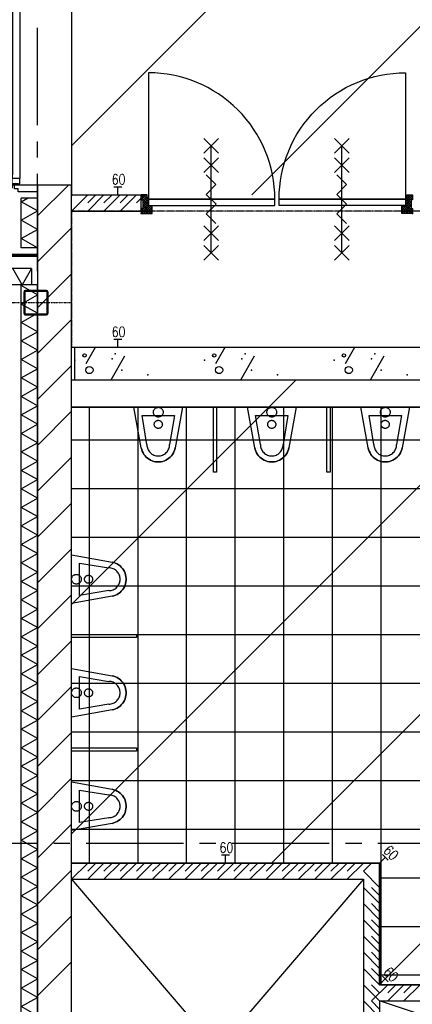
# Model space of a CAD drawing. Extents: x -66955 to 52345, y -20450 to 69550.
# Tile 120 of 132: x 20960 to 23382, y 21059 to 27130. Entities that reach past the tile are written whole.
import ezdxf
from ezdxf.enums import TextEntityAlignment as Align

# ---------------------------------------------------------------- set-up
doc = ezdxf.new("R2010")
doc.units = 0
doc.header["$MEASUREMENT"] = 0
doc.linetypes.add('DASHDOT', pattern=[1, 0.5, -0.25, 0, -0.25])
doc.linetypes.add('DASHED', pattern=[0.75, 0.5, -0.25])
for name, color, linetype in [('STRAMIEN--E7-', 7, 'CONTINUOUS'), ('VERD1$--11-', 7, 'CONTINUOUS'), ('VERD1$--21-', 7, 'CONTINUOUS'), ('VERD1$--22-', 7, 'CONTINUOUS'), ('VERD1$--28-', 7, 'CONTINUOUS'), ('VERD1$--31-', 7, 'CONTINUOUS'), ('VERD1$--32-', 7, 'CONTINUOUS'), ('VERD1$--43-', 7, 'CONTINUOUS'), ('VERD1$--74-', 7, 'CONTINUOUS'), ('VERD1$--E5-', 7, 'CONTINUOUS'), ('VERD1$--E6-', 7, 'CONTINUOUS'), ('VERD1$--E7-', 7, 'CONTINUOUS')]:
    doc.layers.add(name, color=color, linetype=linetype)
doc.styles.add('ROMANS', font='ROMANS', dxfattribs={"height": 0.2})
doc.styles.add('txt', font='TXT', dxfattribs={"height": 0.2})

# ---------------------------------------------------------------- blocks, each defined once
blk = doc.blocks.new('*O197')
at = {"layer": 'VERD1$--E6-', "color": 7, "linetype": 'CONTINUOUS'}
for p, q in [((-45, 285), (45, 375)), ((-45, 375), (45, 285)), ((0, -330), (0, 330)), ((-45, 165), (45, 255)), ((-45, 255), (45, 165)), ((-45, -255), (45, -165)), ((-45, -165), (45, -255)), ((-45, -375), (45, -285)), ((-45, -285), (45, -375))]:
    blk.add_line(p, q, dxfattribs=at)
blk.add_lwpolyline([(30, -150), (-30, -90), (30.02, -30), (-30, 30), (30, 90), (-30, 150)], dxfattribs=at)
blk = doc.blocks.new('*O198')
at = {"layer": 'VERD1$--E6-', "color": 7, "linetype": 'CONTINUOUS'}
for p, q in [((-45, 285), (45, 375)), ((-45, 375), (45, 285)), ((0, -330), (0, 330)), ((-45, 165), (45, 255)), ((-45, 255), (45, 165)), ((-45, -255), (45, -165)), ((-45, -165), (45, -255)), ((-45, -375), (45, -285)), ((-45, -285), (45, -375))]:
    blk.add_line(p, q, dxfattribs=at)
blk.add_lwpolyline([(30, -150), (-30, -90), (30.02, -30), (-30, 30), (30, 90), (-30, 150)], dxfattribs=at)
blk = doc.blocks.new('*O200')
at = {"layer": 'VERD1$--32-', "color": 7, "linetype": 'CONTINUOUS'}
for p, q in [((-33.5, 27.85), (-4.35, 57)), ((-33.5, 41.99), (-18.49, 57)), ((-33.5, 56.14), (-32.64, 57)), ((-33.5, 56.14), (8.5, 14.14)), ((-33.5, 41.99), (8.5, -0.01)), ((-33.5, 27.85), (-32.65, 27)), ((-24.5, 22.71), (2.5, 49.71)), ((-24.5, 8.57), (7.93, 41)), ((-24.5, -5.57), (8.5, 27.43)), ((-24.5, 18.85), (33.5, -39.15)), ((-24.5, -19.72), (8.5, 13.28)), ((-24.5, 4.71), (33.5, -53.29)), ((-20.22, 57), (8.5, 28.28)), ((-6.08, 57), (2.5, 48.42)), ((-33.5, -42.86), (8.5, -0.86)), ((-33.5, -57), (13.5, -10)), ((-33.5, -28.72), (-31.78, -27)), ((-33.5, -28.72), (-5.22, -57)), ((-33.5, -42.86), (-19.36, -57)), ((-24.5, -9.43), (23.07, -57)), ((-24.5, -23.57), (8.93, -57)), ((-19.36, -57), (27.64, -10)), ((-5.22, -57), (33.5, -18.28)), ((8.93, -57), (33.5, -32.43)), ((18.49, -10), (33.5, -25.01)), ((23.07, -57), (33.5, -46.57)), ((32.64, -10), (33.5, -10.86))]:
    blk.add_line(p, q, dxfattribs=at)
blk.add_lwpolyline([(-33.5, -57), (33.5, -57), (33.5, -10), (8.5, -10), (8.5, 41), (2.5, 41), (2.5, 57), (-33.5, 57), (-33.5, 27), (-24.5, 27), (-24.5, -27), (-33.5, -27)], close=True, dxfattribs=at)
blk.add_lwpolyline([(-33.5, -57), (33.5, -57), (33.5, -10), (8.5, -10), (8.5, 41), (2.5, 41), (2.5, 57), (-33.5, 57), (-33.5, 27), (-24.5, 27), (-24.5, -27), (-33.5, -27)], close=True, dxfattribs=at)
blk.add_point((-33.5, -57), dxfattribs=at)
at = {"layer": 'VERD1$--32-', "color": 7, "linetype": 'CONTINUOUS', "extrusion": (0, 0, -1), "style": 'txt'}
blk.add_text('67x114', height=10, rotation=270, dxfattribs=at).set_placement((0.5, 19))
blk = doc.blocks.new('*O201')
at = {"layer": 'VERD1$--32-', "color": 7, "linetype": 'CONTINUOUS'}
for p, q in [((24.5, 18.85), (-33.5, -39.15)), ((24.5, 4.71), (-33.5, -53.29)), ((20.22, 57), (-8.5, 28.28)), ((33.5, 56.14), (-8.5, 14.14)), ((33.5, 41.99), (-8.5, -0.01)), ((24.5, -5.57), (-8.5, 27.43)), ((24.5, -19.72), (-8.5, 13.28)), ((24.5, 8.57), (-7.93, 41)), ((6.08, 57), (-2.5, 48.42)), ((24.5, 22.71), (-2.5, 49.71)), ((33.5, 27.85), (4.35, 57)), ((33.5, 41.99), (18.49, 57)), ((33.5, 56.14), (32.64, 57)), ((33.5, 27.85), (32.65, 27)), ((-18.49, -10), (-33.5, -25.01)), ((-32.64, -10), (-33.5, -10.86)), ((5.22, -57), (-33.5, -18.28)), ((-8.93, -57), (-33.5, -32.43)), ((-23.07, -57), (-33.5, -46.57)), ((19.36, -57), (-27.64, -10)), ((24.5, -9.43), (-23.07, -57)), ((33.5, -57), (-13.5, -10)), ((24.5, -23.57), (-8.93, -57)), ((33.5, -42.86), (-8.5, -0.86)), ((33.5, -28.72), (5.22, -57)), ((33.5, -42.86), (19.36, -57)), ((33.5, -28.72), (31.78, -27))]:
    blk.add_line(p, q, dxfattribs=at)
blk.add_lwpolyline([(33.5, -57), (-33.5, -57), (-33.5, -10), (-8.5, -10), (-8.5, 41), (-2.5, 41), (-2.5, 57), (33.5, 57), (33.5, 27), (24.5, 27), (24.5, -27), (33.5, -27)], close=True, dxfattribs=at)
blk.add_lwpolyline([(33.5, -57), (-33.5, -57), (-33.5, -10), (-8.5, -10), (-8.5, 41), (-2.5, 41), (-2.5, 57), (33.5, 57), (33.5, 27), (24.5, 27), (24.5, -27), (33.5, -27)], close=True, dxfattribs=at)
blk.add_point((33.5, -57), dxfattribs=at)
at = {"layer": 'VERD1$--32-', "color": 7, "linetype": 'CONTINUOUS', "extrusion": (0, 0, -1), "style": 'txt'}
blk.add_text('67x114', height=10, rotation=270, dxfattribs=at).set_placement((-10.5, 19))
blk = doc.blocks.new('*O202')
at = {"layer": 'VERD1$--32-', "color": 7, "linetype": 'CONTINUOUS'}
blk.add_lwpolyline([(390, -371, 0.414214), (-390, 409), (-390, -371), (390, -371)], format="xyb", dxfattribs=at)
blk.add_lwpolyline([(-390, -409), (390, -409), (390, -371), (-390, -371)], close=True, dxfattribs=at)
blk = doc.blocks.new('*O203')
at = {"layer": 'VERD1$--32-', "color": 7, "linetype": 'CONTINUOUS'}
blk.add_lwpolyline([(-390, -371, -0.414214), (390, 409), (390, -371), (-390, -371)], format="xyb", dxfattribs=at)
blk.add_lwpolyline([(390, -409), (-390, -409), (-390, -371), (390, -371)], close=True, dxfattribs=at)
blk = doc.blocks.new('*O199')
at = {"layer": 'VERD1$--32-', "color": 7, "linetype": 'CONTINUOUS'}
for name, p in [('*O202', (-403, 24.5)), ('*O203', (403, 24.5)), ('*O200', (-803.5, -376.5)), ('*O201', (803.5, -376.5))]:
    blk.add_blockref(name, p, dxfattribs=at)
blk = doc.blocks.new('BI$CF')
at = {"layer": 'VERD1$--32-', "color": 7, "linetype": 'CONTINUOUS'}
blk.add_blockref('*O199', (837, 433.5), dxfattribs=at)
blk = doc.blocks.new('AFVOER')
at = {"layer": 'VERD1$--74-', "color": 7, "linetype": 'CONTINUOUS'}
blk.add_lwpolyline([(30, 0), (29.84, -3.08), (29.37, -6.14), (28.58, -9.12), (27.49, -12.01), (26.11, -14.78), (24.45, -17.38), (22.53, -19.8), (20.38, -22.02), (18.01, -24), (15.44, -25.72), (12.72, -27.17), (9.86, -28.33), (6.89, -29.2), (3.85, -29.75), (0.77, -29.99), (-2.32, -29.91), (-5.38, -29.51), (-8.38, -28.8), (-11.3, -27.79), (-14.1, -26.48), (-16.75, -24.89), (-19.22, -23.04), (-21.48, -20.94), (-23.52, -18.62), (-25.31, -16.1), (-26.83, -13.41), (-28.07, -10.58), (-29.01, -7.64), (-29.64, -4.62), (-29.96, -1.54), (-29.96, 1.54), (-29.64, 4.62), (-29.01, 7.64), (-28.07, 10.58), (-26.83, 13.41), (-25.31, 16.1), (-23.52, 18.62), (-21.48, 20.94), (-19.22, 23.04), (-16.75, 24.89), (-14.1, 26.48), (-11.3, 27.79), (-8.38, 28.8), (-5.38, 29.51), (-2.32, 29.91), (0.77, 29.99), (3.85, 29.75), (6.89, 29.2), (9.86, 28.33), (12.72, 27.17), (15.44, 25.72), (18.01, 24), (20.38, 22.02), (22.53, 19.8), (24.45, 17.38), (26.11, 14.78), (27.49, 12.01), (28.58, 9.12), (29.37, 6.14), (29.84, 3.08), (30, 0)], dxfattribs=at)
blk = doc.blocks.new('P74D1$')
at = {"layer": 'VERD1$--74-', "color": 7, "linetype": 'CONTINUOUS'}
for p, q in [((-100, -50), (100, -50)), ((-70, -230), (-100, -50)), ((100, -50), (70, -230))]:
    blk.add_line(p, q, dxfattribs=at)
for points in [[(-105, -250), (-150, 0), (150, 0), (105, -250)], [(25, -105), (24.87, -107.57), (24.47, -110.11), (23.82, -112.6), (22.91, -115.01), (21.76, -117.31), (20.38, -119.49), (18.78, -121.5), (16.98, -123.35), (15.01, -125), (12.87, -126.43), (10.6, -127.64), (8.21, -128.61), (5.74, -129.33), (3.21, -129.79), (0.64, -129.99), (-1.93, -129.93), (-4.48, -129.59), (-6.99, -129), (-9.42, -128.16), (-11.75, -127.07), (-13.96, -125.74), (-16.01, -124.2), (-17.9, -122.45), (-19.6, -120.52), (-21.09, -118.42), (-22.36, -116.18), (-23.39, -113.82), (-24.18, -111.37), (-24.7, -108.85), (-24.97, -106.29), (-24.97, -103.71), (-24.7, -101.15), (-24.18, -98.63), (-23.39, -96.18), (-22.36, -93.82), (-21.09, -91.58), (-19.6, -89.48), (-17.9, -87.55), (-16.01, -85.8), (-13.96, -84.26), (-11.75, -82.93), (-9.42, -81.84), (-6.99, -81), (-4.48, -80.41), (-1.93, -80.07), (0.64, -80.01), (3.21, -80.21), (5.74, -80.67), (8.21, -81.39), (10.6, -82.36), (12.87, -83.57), (15.01, -85), (16.98, -86.65), (18.78, -88.5), (20.38, -90.51), (21.76, -92.69), (22.91, -94.99), (23.82, -97.4), (24.47, -99.89), (24.87, -102.43), (25, -105)], [(-70, -230), (-69.66, -236.86), (-68.65, -243.66), (-66.99, -250.32), (-64.67, -256.79), (-61.73, -263), (-58.2, -268.89), (-54.11, -274.41), (-49.5, -279.5), (-44.41, -284.11), (-38.89, -288.2), (-33, -291.73), (-26.79, -294.67), (-20.32, -296.99), (-13.66, -298.65), (-6.86, -299.66), (0, -300)], [(0, -300), (6.86, -299.66), (13.66, -298.65), (20.32, -296.99), (26.79, -294.67), (33, -291.73), (38.89, -288.2), (44.41, -284.11), (49.5, -279.5), (54.11, -274.41), (58.2, -268.89), (61.73, -263), (64.67, -256.79), (66.99, -250.32), (68.65, -243.66), (69.66, -236.86), (70, -230)], [(-105, -250), (-102.41, -260.63), (-98.74, -270.94), (-94.03, -280.82), (-88.35, -290.17), (-81.73, -298.88), (-74.26, -306.88), (-66.01, -314.07), (-57.07, -320.38), (-47.53, -325.74), (-37.5, -330.09), (-27.07, -333.4), (-16.36, -335.63), (-5.47, -336.75), (5.47, -336.75), (16.36, -335.63), (27.07, -333.4), (37.5, -330.09), (47.54, -325.74), (57.07, -320.37), (66.01, -314.07), (74.26, -306.88), (81.73, -298.88), (88.35, -290.17), (94.03, -280.82), (98.74, -270.94), (102.41, -260.63), (105, -250)]]:
    blk.add_lwpolyline(points, dxfattribs=at)
blk.add_blockref('AFVOER', (0, -30), dxfattribs=at)
blk = doc.blocks.new('*O189')
at = {"layer": 'VERD1$--74-', "color": 7, "linetype": 'CONTINUOUS'}
blk.add_lwpolyline([(-105, -81.62), (-150, 168.38), (150, 168.38), (105, -81.62), (102.41, -92.25), (98.74, -102.56), (94.03, -112.44), (88.35, -121.79), (81.73, -130.5), (74.26, -138.5), (66.01, -145.69), (57.07, -151.99), (47.54, -157.36), (37.5, -161.71), (27.07, -165.02), (16.36, -167.25), (5.47, -168.37), (-5.47, -168.37), (-16.36, -167.25), (-27.07, -165.02), (-37.5, -161.71), (-47.53, -157.36), (-57.07, -152), (-66.01, -145.69), (-74.26, -138.5), (-81.73, -130.5), (-88.35, -121.79), (-94.03, -112.44), (-98.74, -102.56), (-102.41, -92.25), (-105, -81.62)], close=True, dxfattribs=at)
blk.add_blockref('P74D1$', (0, 168.38), dxfattribs=at)
blk = doc.blocks.new('WISA13')
at = {"layer": 'VERD1$--74-', "color": 7, "linetype": 'CONTINUOUS'}
blk.add_blockref('*O189', (0, -168.38), dxfattribs=at)
blk = doc.blocks.new('*O205')
at = {"layer": 'VERD1$--74-', "color": 7, "linetype": 'CONTINUOUS', "rotation": 90}
for p in [(-168.38, 700), (-168.38, 0), (-168.38, -700)]:
    blk.add_blockref('WISA13', p, dxfattribs=at)
blk = doc.blocks.new('*O204')
at = {"layer": 'VERD1$--74-', "color": 7, "linetype": 'CONTINUOUS'}
for points in [[(-200, 360), (200, 360), (200, 340), (-200, 340)], [(-200, -340), (200, -340), (200, -360), (-200, -360)]]:
    blk.add_lwpolyline(points, close=True, dxfattribs=at)
blk.add_blockref('*O205', (-31.62, 0), dxfattribs=at)
blk = doc.blocks.new('*O207')
at = {"layer": 'VERD1$--74-', "color": 7, "linetype": 'CONTINUOUS'}
for p in [(-700, 168.38), (0, 168.38), (700, 168.38)]:
    blk.add_blockref('WISA13', p, dxfattribs=at)
blk = doc.blocks.new('*O206')
at = {"layer": 'VERD1$--74-', "color": 7, "linetype": 'CONTINUOUS'}
for points in [[(-340, 200), (-340, -200), (-360, -200), (-360, 200)], [(360, 200), (360, -200), (340, -200), (340, 200)]]:
    blk.add_lwpolyline(points, close=True, dxfattribs=at)
blk.add_blockref('*O207', (0, 31.62), dxfattribs=at)
blk = doc.blocks.new('*O154')
at = {"layer": 'VERD1$--31-', "color": 7, "linetype": 'CONTINUOUS'}
for points in [[(-92.5, 1277), (-92.5, 1355), (-87.5, 1355), (-87.5, 1333), (-42.5, 1333), (-42.5, 1299), (-87.5, 1299), (-87.5, 1277)], [(-83.5, 1333), (-83.5, 1338), (-53.5, 1338), (-53.5, 1333)], [(-53.5, 1382), (-53.5, 1363), (-75.5, 1363), (-75.5, 1338), (66.5, 1338), (66.5, 1382)], [(-87.5, 39), (-92.5, 39), (-92.5, 1277), (-87.5, 1277)], [(-42.5, 1299), (-87.5, 1299), (-87.5, 17), (-42.5, 17)], [(-92.5, -39), (-92.5, 39), (-87.5, 39), (-87.5, 17), (-42.5, 17), (-42.5, -17), (-87.5, -17), (-87.5, -39)], [(-87.5, -1277), (-92.5, -1277), (-92.5, -39), (-87.5, -39)], [(-87.5, -17), (-42.5, -17), (-42.5, -1299), (-87.5, -1299)], [(-92.5, -1277), (-92.5, -1355), (-87.5, -1355), (-87.5, -1333), (-42.5, -1333), (-42.5, -1299), (-87.5, -1299), (-87.5, -1277)], [(-83.5, -1333), (-83.5, -1338), (-53.5, -1338), (-53.5, -1333)], [(-53.5, -1382), (-53.5, -1363), (-75.5, -1363), (-75.5, -1338), (66.5, -1338), (66.5, -1382)]]:
    blk.add_lwpolyline(points, close=True, dxfattribs=at)
blk = doc.blocks.new('MERKVF')
at = {"layer": 'VERD1$--31-', "color": 7, "linetype": 'CONTINUOUS'}
blk.add_blockref('*O154', (-66.5, -1382), dxfattribs=at)
blk = doc.blocks.new('B28KOK')
at = {"layer": 'VERD1$--28-', "color": 5, "linetype": 'CONTINUOUS'}
for p, q in [((-75, 65.5), (-75, -65.5)), ((-68.7, 65.5), (-68.7, -65.5)), ((65.5, 75), (-65.5, 75)), ((65.5, 68.7), (-65.5, 68.7)), ((68.7, -65.5), (68.7, 65.5)), ((75, -65.5), (75, 65.5)), ((-65.5, -68.7), (65.5, -68.7)), ((-65.5, -75), (65.5, -75))]:
    blk.add_line(p, q, dxfattribs=at)
for centre, radius, start, end in [((-65.6, 65.5), 9.45, 90, 180), ((-65.6, 65.5), 3.15, 90, 180), ((65.5, 65.5), 9.45, 0, 90), ((65.5, 65.5), 3.15, 0, 90), ((-65.6, -65.5), 9.45, 180, 270), ((-65.6, -65.5), 3.15, 180, 270), ((65.5, -65.5), 3.15, 270, 360), ((65.5, -65.5), 9.45, 270, 360)]:
    blk.add_arc(centre, radius, start, end, dxfattribs=at)

msp = doc.modelspace()

# ---------------------------------------------------------------- linework, layer by layer
at = {"layer": 'STRAMIEN--E7-', "color": 1, "linetype": 'CONTINUOUS'}
for p, q in [((21070, 26780), (21070, 27080)), ((21070, 26480), (21070, 26780)), ((21070, 26280), (21070, 26380)), ((21070, 25880), (21070, 26180)), ((21070, 25580), (21070, 25880)), ((21070, 25380), (21070, 25480)), ((21070, 24980), (21070, 25280)), ((21070, 24680), (21070, 24980)), ((21070, 24480), (21070, 24580)), ((21070, 24080), (21070, 24380)), ((21070, 23780), (21070, 24080)), ((21070, 23580), (21070, 23680)), ((21070, 23180), (21070, 23480)), ((21070, 22880), (21070, 23180)), ((21070, 22680), (21070, 22780)), ((21070, 22280), (21070, 22580)), ((21070, 21980), (21070, 22280)), ((21070, 22050), (20770, 22050)), ((21270, 22050), (21170, 22050)), ((21670, 22050), (21370, 22050)), ((21970, 22050), (21670, 22050)), ((22170, 22050), (22070, 22050)), ((22570, 22050), (22270, 22050)), ((22870, 22050), (22570, 22050)), ((23070, 22050), (22970, 22050)), ((23470, 22050), (23170, 22050)), ((21070, 21780), (21070, 21880)), ((21070, 21380), (21070, 21680)), ((21070, 21080), (21070, 21380))]:
    msp.add_line(p, q, dxfattribs=at)
at = {"layer": 'VERD1$--11-', "color": 1, "linetype": 'CONTINUOUS'}
for p, q in [((21280, 26353.15), (35260, 40333.15)), ((22391.07, 26050), (35260, 38918.93)), ((23190, 21192.08), (35260, 33262.08)), ((21280, 23524.72), (22665.28, 24910)), ((21280, 22110.51), (24079.49, 24910)), ((22513.71, 21930), (25493.71, 24910))]:
    msp.add_line(p, q, dxfattribs=at)
at = {"layer": 'VERD1$--21-', "color": 7, "linetype": 'CONTINUOUS'}
for p, q in [((21260.29, 26110), (21070, 25919.71)), ((21280, 25846.87), (21070, 25636.87)), ((21280, 25564.02), (21070, 25354.02)), ((21280, 25281.18), (21070, 25071.18)), ((21280, 24998.34), (21070, 24788.34)), ((21280, 24715.49), (21070, 24505.49)), ((21280, 24432.65), (21070, 24222.65)), ((21280, 24149.81), (21070, 23939.81)), ((21280, 23866.97), (21070, 23656.97)), ((21280, 23584.12), (21070, 23374.12)), ((21280, 23301.28), (21070, 23091.28)), ((21280, 23018.44), (21070, 22808.44)), ((21280, 22735.6), (21070, 22525.6)), ((21280, 22452.75), (21070, 22242.75)), ((21280, 22169.91), (21070, 21959.91)), ((21280, 21887.07), (21070, 21677.07)), ((21280, 21604.23), (21070, 21394.23)), ((21280, 21321.38), (21070, 21111.38))]:
    msp.add_line(p, q, dxfattribs=at)
msp.add_lwpolyline([(21280, 14390), (21280, 26110), (21070, 26110), (21070, 14390)], close=True, dxfattribs=at)
at = {"layer": 'VERD1$--22-', "color": 7, "linetype": 'CONTINUOUS'}
for p, q in [((21280, 60538), (21280, 26042)), ((21380, 26050), (21280, 25950)), ((21280, 26050), (21710, 26050)), ((21280, 25950), (21280, 26050)), ((21430, 26050), (21380, 26000)), ((21480, 26050), (21380, 25950)), ((21530, 26050), (21480, 26000)), ((21580, 26050), (21480, 25950)), ((21630, 26050), (21580, 26000)), ((21680, 26050), (21580, 25950)), ((21730, 26050), (21680, 26000)), ((21710, 25950), (21710, 26050)), ((20970, 25722.99), (20970, 26030)), ((21070, 26030), (20970, 26030)), ((21070, 25722.99), (21070, 26030)), ((21280, 25950), (21710, 25950)), ((20805, 25684.99), (21070, 25684.99)), ((20805, 25681.99), (21070, 25681.99)), ((21070, 25722.99), (20970, 25722.99)), ((21070, 25672.99), (21070, 25684.99)), ((20805, 25678.99), (21070, 25678.99)), ((20805, 25675.99), (21070, 25675.99)), ((20805, 25672.99), (21070, 25672.99)), ((21032, 25595), (20887.96, 25595)), ((21032, 25595), (21032, 25495)), ((21032, 25495), (20887.96, 25495)), ((20970, 14490), (20970, 25495)), ((21070, 25495), (20970, 25495)), ((21070, 14490), (21070, 25495)), ((21300, 25110), (26280, 25110)), ((21300, 24910), (21300, 25110)), ((21370, 25010), (21428, 25110)), ((22170, 25010), (22228, 25110)), ((22970, 25010), (23028, 25110)), ((21524, 24910), (21608, 25058)), ((22324, 24910), (22408, 25058)), ((23124, 24910), (23208, 25058)), ((21300, 24910), (26280, 24910)), ((21380, 21930), (21280, 21830)), ((21280, 21930), (23180, 21930)), ((21280, 21830), (21280, 21930)), ((21430, 21930), (21380, 21880)), ((21480, 21930), (21380, 21830)), ((21530, 21930), (21480, 21880)), ((21580, 21930), (21480, 21830)), ((21630, 21930), (21580, 21880)), ((21680, 21930), (21580, 21830)), ((21730, 21930), (21680, 21880)), ((21780, 21930), (21680, 21830)), ((21830, 21930), (21780, 21880)), ((21880, 21930), (21780, 21830)), ((21930, 21930), (21880, 21880)), ((21980, 21930), (21880, 21830)), ((22030, 21930), (21980, 21880)), ((22080, 21930), (21980, 21830)), ((22130, 21930), (22080, 21880)), ((22180, 21930), (22080, 21830)), ((22230, 21930), (22180, 21880)), ((22280, 21930), (22180, 21830)), ((22330, 21930), (22280, 21880)), ((22380, 21930), (22280, 21830)), ((22430, 21930), (22380, 21880)), ((22480, 21930), (22380, 21830)), ((22530, 21930), (22480, 21880)), ((22580, 21930), (22480, 21830)), ((22630, 21930), (22580, 21880)), ((22680, 21930), (22580, 21830)), ((22730, 21930), (22680, 21880)), ((22780, 21930), (22680, 21830)), ((22830, 21930), (22780, 21880)), ((22880, 21930), (22780, 21830)), ((22930, 21930), (22880, 21880)), ((22980, 21930), (22880, 21830)), ((23030, 21930), (22980, 21880)), ((23080, 21930), (22980, 21830)), ((23130, 21930), (23080, 21880)), ((23180, 21930), (23180, 21180)), ((23180, 21780), (23080, 21880)), ((21280, 21830), (23080, 19730)), ((23080, 21830), (21280, 19730)), ((21280, 21830), (23080, 21830)), ((23080, 21830), (23080, 19630)), ((23180, 21680), (23080, 21780)), ((23180, 21730), (23130, 21780)), ((23180, 21580), (23080, 21680)), ((23180, 21630), (23130, 21680)), ((23180, 21480), (23080, 21580)), ((23180, 21530), (23130, 21580)), ((23180, 21380), (23080, 21480)), ((23180, 21430), (23130, 21480)), ((23180, 21280), (23080, 21380)), ((23180, 21330), (23130, 21380)), ((23180, 21180), (23080, 21280)), ((23180, 21230), (23130, 21280)), ((23180, 21080), (23080, 21180)), ((23230, 21180), (23130, 21080)), ((23180, 21130), (23130, 21180)), ((23180, 21180), (24980, 21180)), ((23280, 21180), (23230, 21130)), ((23330, 21180), (23230, 21080)), ((23380, 21180), (23330, 21130)), ((23430, 21180), (23330, 21080)), ((23180, 20980), (23080, 21080)), ((23180, 21030), (23130, 21080)), ((23180, 21080), (24980, 21080)), ((23180, 21080), (23180, 20480))]:
    msp.add_line(p, q, dxfattribs=at)
for points in [[(21070, 25950.99), (20970, 26007.99), (21009, 26029.99)], [(21070, 25836.99), (20970, 25893.99), (21070, 25950.99)], [(21070, 25722.99), (20970, 25779.99), (21070, 25836.99)], [(21032, 25595), (20975, 25495), (20918, 25595)], [(21070, 25434), (20970, 25491), (20977, 25495)], [(21070, 25320), (20970, 25377), (21070, 25434)], [(21070, 25206), (20970, 25263), (21070, 25320)], [(21070, 25092), (20970, 25149), (21070, 25206)], [(21070, 24978), (20970, 25035), (21070, 25092)], [(21070, 24864), (20970, 24921), (21070, 24978)], [(21070, 24750), (20970, 24807), (21070, 24864)], [(21070, 24636), (20970, 24693), (21070, 24750)], [(21070, 24522), (20970, 24579), (21070, 24636)], [(21070, 24408), (20970, 24465), (21070, 24522)], [(21070, 24294), (20970, 24351), (21070, 24408)], [(21070, 24180), (20970, 24237), (21070, 24294)], [(21070, 24066), (20970, 24123), (21070, 24180)], [(21070, 23952), (20970, 24009), (21070, 24066)], [(21070, 23838), (20970, 23895), (21070, 23952)], [(21070, 23724), (20970, 23781), (21070, 23838)], [(21070, 23610), (20970, 23667), (21070, 23724)], [(21070, 23496), (20970, 23553), (21070, 23610)], [(21070, 23382), (20970, 23439), (21070, 23496)], [(21070, 23268), (20970, 23325), (21070, 23382)], [(21070, 23154), (20970, 23211), (21070, 23268)], [(21070, 23040), (20970, 23097), (21070, 23154)], [(21070, 22926), (20970, 22983), (21070, 23040)], [(21070, 22812), (20970, 22869), (21070, 22926)], [(21070, 22698), (20970, 22755), (21070, 22812)], [(21070, 22584), (20970, 22641), (21070, 22698)], [(21070, 22470), (20970, 22527), (21070, 22584)], [(21070, 22356), (20970, 22413), (21070, 22470)], [(21070, 22242), (20970, 22299), (21070, 22356)], [(21070, 22128), (20970, 22185), (21070, 22242)], [(21070, 22014), (20970, 22071), (21070, 22128)], [(21070, 21900), (20970, 21957), (21070, 22014)], [(21070, 21786), (20970, 21843), (21070, 21900)], [(21070, 21672), (20970, 21729), (21070, 21786)], [(21070, 21558), (20970, 21615), (21070, 21672)], [(21070, 21444), (20970, 21501), (21070, 21558)], [(21070, 21330), (20970, 21387), (21070, 21444)], [(21070, 21216), (20970, 21273), (21070, 21330)], [(21070, 21102), (20970, 21159), (21070, 21216)], [(21070, 20988), (20970, 21045), (21070, 21102)], [(23180, 20480), (24980, 21080), (24980, 20480), (23180, 21080)]]:
    msp.add_lwpolyline(points, dxfattribs=at)
msp.add_lwpolyline([(21280, 24910), (26280, 24910), (26280, 24740), (21280, 24740)], close=True, dxfattribs=at)
for centre, radius in [((21360, 25060), 10), ((22160, 25060), 10), ((22960, 25060), 10), ((21390, 24970), 22.36), ((22190, 24970), 22.36), ((22990, 24970), 22.36)]:
    msp.add_circle(centre, radius, dxfattribs=at)
for p in [(21300, 25030), (21530, 25040), (21550, 25070), (22100, 25030), (22330, 25040), (22350, 25070), (22900, 25030), (23130, 25040), (23150, 25070), (21590, 24970), (22390, 24970), (23190, 24970), (21750, 24940), (22550, 24940), (23350, 24940)]:
    msp.add_point(p, dxfattribs=at)
at = {"layer": 'VERD1$--31-', "color": 7, "linetype": 'CONTINUOUS'}
msp.add_lwpolyline([(21280, 24910), (26280, 24910), (26280, 24740), (21280, 24740)], close=True, dxfattribs=at)
at = {"layer": 'VERD1$--43-', "color": 251, "linetype": 'CONTINUOUS'}
for p, q in [((21390, 21930), (21390, 24740)), ((21690, 21930), (21690, 24740)), ((21990, 21930), (21990, 24740)), ((22290, 21930), (22290, 24740)), ((22590, 21930), (22590, 24740)), ((22890, 21930), (22890, 24740)), ((23190, 21180), (23190, 24740)), ((21280, 24540), (26280, 24540)), ((21280, 24240), (26280, 24240)), ((21280, 23940), (26280, 23940)), ((21280, 23640), (26280, 23640)), ((21280, 23340), (26280, 23340)), ((21280, 23040), (26280, 23040)), ((21280, 22740), (26280, 22740)), ((21280, 22440), (26280, 22440)), ((21280, 22140), (26280, 22140)), ((23180, 21840), (24980, 21840)), ((23180, 21540), (24980, 21540)), ((23180, 21240), (24980, 21240))]:
    msp.add_line(p, q, dxfattribs=at)
msp.add_lwpolyline([(26280, 24740), (26280, 16820), (21280, 16820), (21280, 19630), (23180, 19630), (23180, 20380), (24980, 20380), (24980, 19630), (25080, 19630), (25080, 21930), (24980, 21930), (24980, 21180), (23180, 21180), (23180, 21930), (21280, 21930), (21280, 24740)], close=True, dxfattribs=at)
at = {"layer": 'VERD1$--E5-', "color": 1, "linetype": 'CONTINUOUS'}
for p, q in [((21539.84, 26100), (21589.84, 26100)), ((21564.84, 26050), (21564.84, 26100)), ((21539.84, 25160), (21589.84, 25160)), ((21564.84, 25110), (21564.84, 25160)), ((22205, 21980), (22255, 21980)), ((22230, 21930), (22230, 21980)), ((23197.68, 21983.03), (23233.03, 21947.68)), ((23180, 21930), (23215.36, 21965.36)), ((23180, 21180), (23215.36, 21215.36)), ((23197.68, 21233.03), (23233.03, 21197.68))]:
    msp.add_line(p, q, dxfattribs=at)
at = {"layer": 'VERD1$--E5-', "color": 1, "linetype": 'DASHED'}
msp.add_lwpolyline([(23725, 25110), (23725, 25950), (21280, 25950), (21280, 25110), (23725, 25110)], dxfattribs=at)
msp.add_lwpolyline([(21280, 21930), (23180, 21930), (23180, 21180), (24980, 21180), (24980, 20380), (23180, 20380), (23180, 19630), (21280, 19630)], close=True, dxfattribs=at)
at = {"layer": 'VERD1$--E7-', "color": 1, "linetype": 'DASHDOT'}
msp.add_line((-574.57, 25385.45), (21277.46, 25385.45), dxfattribs=at)

# ---------------------------------------------------------------- block references
at = {"layer": 'VERD1$--28-', "color": 5, "linetype": 'CONTINUOUS', "rotation": 90}
msp.add_blockref('B28KOK', (21060, 25385.45), dxfattribs=at)
at = {"layer": 'VERD1$--31-', "color": 7, "linetype": 'CONTINUOUS'}
msp.add_blockref('MERKVF', (21070, 28832), dxfattribs=at)
at = {"layer": 'VERD1$--32-', "color": 7, "linetype": 'CONTINUOUS', "yscale": -1, "rotation": 180}
msp.add_blockref('BI$CF', (23384, 25936), dxfattribs=at)
at = {"layer": 'VERD1$--74-', "color": 7, "linetype": 'CONTINUOUS'}
for name, p in [('*O206', (22515, 24540)), ('*O204', (21480, 22980))]:
    msp.add_blockref(name, p, dxfattribs=at)
at = {"layer": 'VERD1$--E6-', "color": 7, "linetype": 'CONTINUOUS'}
for name, p in [('*O197', (22141, 26023)), ('*O198', (22947, 26023))]:
    msp.add_blockref(name, p, dxfattribs=at)

# ---------------------------------------------------------------- texts
at = {"layer": 'VERD1$--E5-', "color": 1, "linetype": 'CONTINUOUS', "style": 'ROMANS', "width": 0.8}
for p in [(21570, 26145.34), (21570, 25205.34), (22235.16, 22025.34)]:
    msp.add_text('60', height=62.5, dxfattribs=at).set_placement(p, align=Align.MIDDLE)
for p in [(23251.06, 21993.77), (23251.06, 21243.77)]:
    msp.add_text('60', height=62.5, rotation=315, dxfattribs=at).set_placement(p, align=Align.MIDDLE)

doc.saveas('drawing.dxf')
